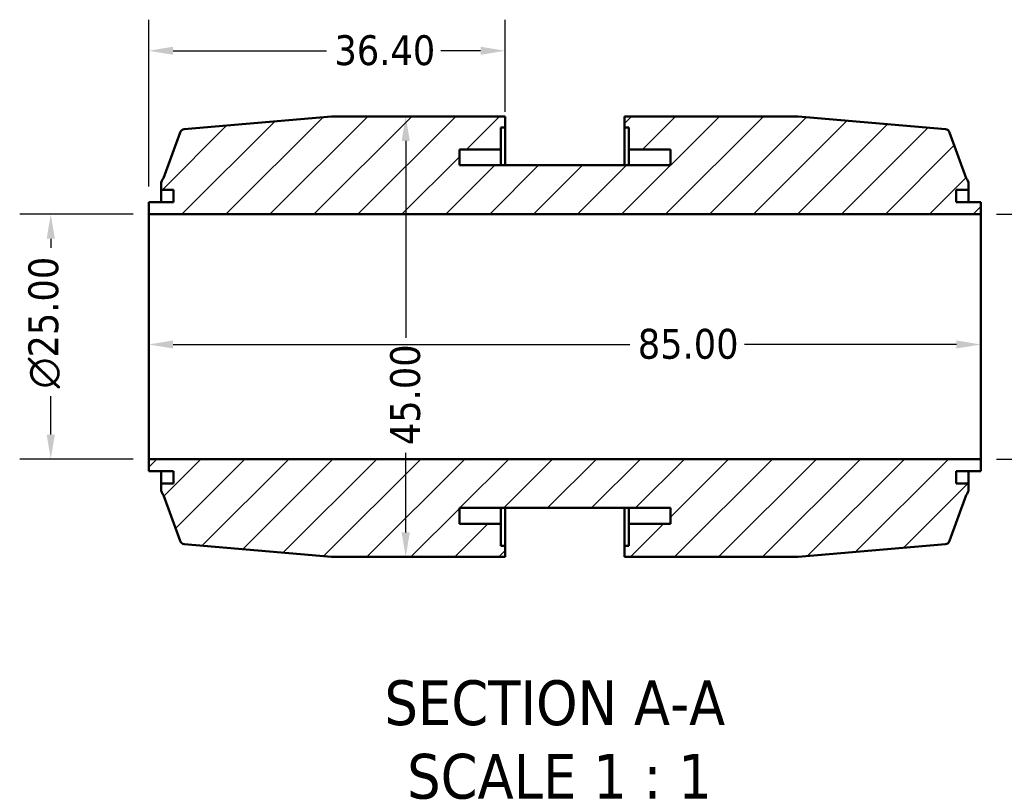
# Model space of a CAD drawing. Header units: millimetres. Extents: x 0 to 898, y -84 to 594.
# Tile 2 of 10: x 303 to 404, y -84 to -6. Entities that reach past the tile are written whole.
import ezdxf

# ---------------------------------------------------------------- set-up
doc = ezdxf.new("R2010")
doc.units = ezdxf.units.MM
for name, color, linetype, lineweight in [('Dimension (ANSI)', 7, 'Continuous', 25), ('Hatch (ANSI)', 7, 'Continuous', 18), ('Symbol (ANSI)', 7, 'Continuous', 25), ('Visible (ANSI)', 7, 'Continuous', 50)]:
    doc.layers.add(name, color=color, linetype=linetype, lineweight=lineweight)
doc.styles.add('Label Text (ANSI)', font='tahoma.ttf')
doc.styles.add('Note Text (ANSI)', font='tahoma.ttf')
doc.dimstyles.new('Default - mm (ANSI)', dxfattribs={"dimtxt": 3.048, "dimasz": 2.5, "dimexe": 3.175, "dimexo": 1.6002, "dimgap": 0.8, "dimtad": 0, "dimtoh": 1, "dimrnd": 1e-08, "dimzin": 4, "dimdsep": 46, "dimtxsty": 'Note Text (ANSI)', "dimcen": 0.09, "dimdle": 10, "dimclrd": 256, "dimclre": 256, "dimclrt": 256, "dimadec": 1, "dimazin": 1, "dimtfac": 1, "dimtofl": 0, "dimtmove": 0, "dimatfit": 3, "dimfxl": 1, "dimtolj": 1, "dimtzin": 4, "dimlwd": -1, "dimlwe": -1, "dimarcsym": 0})

# ---------------------------------------------------------------- blocks, each defined once
blk = doc.blocks.new('*D7')
at = {"layer": 'Defpoints', "color": 0, "transparency": 16777216}
for p in [(316.53, -38.32), (401.53, -38.32), (401.53, -39.12)]:
    blk.add_point(p, dxfattribs=at)
at = {"layer": 'Dimension (ANSI)', "transparency": 16777216}
for p, q in [((319.03, -39.12), (365.68, -39.12)), ((399.03, -39.12), (377.38, -39.12))]:
    blk.add_line(p, q, dxfattribs=at)
for points in [[(319.03, -38.7), (319.03, -39.53), (316.53, -39.12)], [(399.03, -38.7), (399.03, -39.53), (401.53, -39.12)]]:
    blk.add_solid(points, dxfattribs=at)
at = {"layer": 'Dimension (ANSI)', "transparency": 16777216, "insert": (366.48, -37.52), "char_height": 3.048, "attachment_point": 1, "style": 'Note Text (ANSI)'}
blk.add_mtext('\\A1;85.00', dxfattribs=at)
blk = doc.blocks.new('*D8')
at = {"layer": 'Defpoints', "color": 0, "transparency": 16777216}
for p in [(342.78, -15.82), (342.78, -60.82), (343.11, -60.82)]:
    blk.add_point(p, dxfattribs=at)
at = {"layer": 'Dimension (ANSI)', "transparency": 16777216}
for p, q in [((342.78, -18.32), (342.78, -38.43)), ((342.78, -58.32), (342.78, -50.2))]:
    blk.add_line(p, q, dxfattribs=at)
for points in [[(342.36, -18.32), (343.2, -18.32), (342.78, -15.82)], [(342.36, -58.32), (343.2, -58.32), (342.78, -60.82)]]:
    blk.add_solid(points, dxfattribs=at)
at = {"layer": 'Dimension (ANSI)', "transparency": 16777216, "insert": (341.19, -49.4), "char_height": 3.048, "attachment_point": 1, "rotation": 90, "style": 'Note Text (ANSI)'}
blk.add_mtext('\\A1;45.00', dxfattribs=at)
blk = doc.blocks.new('*D9')
at = {"layer": 'Defpoints', "color": 0, "transparency": 16777216}
for p in [(306.53, -25.82), (316.53, -25.82), (316.53, -50.82)]:
    blk.add_point(p, dxfattribs=at)
at = {"layer": 'Dimension (ANSI)', "transparency": 16777216}
for p, q in [((314.93, -25.82), (303.36, -25.82)), ((306.53, -28.32), (306.53, -29.26)), ((306.53, -48.32), (306.53, -44.41)), ((314.93, -50.82), (303.36, -50.82))]:
    blk.add_line(p, q, dxfattribs=at)
for points in [[(306.11, -28.32), (306.95, -28.32), (306.53, -25.82)], [(306.11, -48.32), (306.95, -48.32), (306.53, -50.82)]]:
    blk.add_solid(points, dxfattribs=at)
at = {"layer": 'Dimension (ANSI)', "transparency": 16777216, "insert": (304.24, -43.61), "char_height": 3.048, "attachment_point": 1, "rotation": 90, "style": 'Note Text (ANSI)'}
blk.add_mtext('\\A1;\\fAIGDT|b0|i0;\\H3.0480;\\ln\\fTahoma|b0|i0;\\H3.0480;25.00', dxfattribs=at)
blk = doc.blocks.new('*D10')
at = {"layer": 'Defpoints', "color": 0, "transparency": 16777216}
for p in [(401.53, -25.82), (401.53, -50.82), (413.6, -50.82)]:
    blk.add_point(p, dxfattribs=at)
at = {"layer": 'Dimension (ANSI)', "transparency": 16777216}
for p, q in [((403.13, -25.82), (416.77, -25.82)), ((413.6, -28.32), (413.6, -32.23)), ((413.6, -48.32), (413.6, -47.37)), ((403.13, -50.82), (416.77, -50.82))]:
    blk.add_line(p, q, dxfattribs=at)
for points in [[(413.18, -28.32), (414.01, -28.32), (413.6, -25.82)], [(413.18, -48.32), (414.01, -48.32), (413.6, -50.82)]]:
    blk.add_solid(points, dxfattribs=at)
at = {"layer": 'Dimension (ANSI)', "transparency": 16777216, "insert": (411.3, -46.57), "char_height": 3.048, "attachment_point": 1, "rotation": 90, "style": 'Note Text (ANSI)'}
blk.add_mtext('\\A1;\\fAIGDT|b0|i0;\\H3.0480;\\ln\\fTahoma|b0|i0;\\H3.0480;25.00', dxfattribs=at)
blk = doc.blocks.new('*D11')
at = {"layer": 'Defpoints', "color": 0, "transparency": 16777216}
for p in [(352.93, -9.12), (352.93, -16.94), (316.53, -24.57)]:
    blk.add_point(p, dxfattribs=at)
at = {"layer": 'Dimension (ANSI)', "transparency": 16777216}
for p, q in [((316.53, -22.97), (316.53, -5.94)), ((352.93, -15.34), (352.93, -5.94)), ((319.03, -9.12), (334.7, -9.12)), ((350.43, -9.12), (346.36, -9.12))]:
    blk.add_line(p, q, dxfattribs=at)
for points in [[(319.03, -8.7), (319.03, -9.53), (316.53, -9.12)], [(350.43, -8.7), (350.43, -9.53), (352.93, -9.12)]]:
    blk.add_solid(points, dxfattribs=at)
at = {"layer": 'Dimension (ANSI)', "transparency": 16777216, "insert": (335.5, -7.53), "char_height": 3.048, "attachment_point": 1, "style": 'Note Text (ANSI)'}
blk.add_mtext('\\A1;36.40', dxfattribs=at)

msp = doc.modelspace()

# ---------------------------------------------------------------- hatches: boundary and pattern name
at = {"layer": 'Hatch (ANSI)'}
h = msp.add_hatch(dxfattribs=at)
h.set_pattern_fill('ANSI31', color=256, scale=25.4, style=0)
h.set_pattern_definition([(45, (0, 0), (-2.245064, 2.245064), [])])
edge = h.paths.add_edge_path()
edge.add_ellipse((382.809, -60.316), major_axis=(0, -0.5), ratio=1, start_angle=0, end_angle=5)
edge.add_line((382.853, -60.814), (397.903, -59.497))
edge.add_ellipse((397.859, -58.999), major_axis=(0.044, -0.498), ratio=1, start_angle=0, end_angle=65)
edge.add_line((398.329, -59.17), (400.022, -54.518))
edge.add_ellipse((399.256, -53.875), major_axis=(0.766, -0.643), ratio=1, start_angle=0, end_angle=40)
edge.add_line((400.256, -53.875), (400.256, -53.316))
edge.add_line((400.256, -53.316), (398.981, -53.316))
edge.add_line((398.981, -53.316), (398.981, -52.066))
edge.add_line((398.981, -52.066), (401.531, -52.066))
edge.add_line((401.531, -52.066), (401.531, -50.816))
edge.add_line((401.531, -50.816), (316.531, -50.816))
edge.add_line((316.531, -50.816), (316.531, -52.066))
edge.add_line((316.531, -52.066), (319.081, -52.066))
edge.add_line((319.081, -52.066), (319.081, -53.316))
edge.add_line((319.081, -53.316), (317.806, -53.316))
edge.add_line((317.806, -53.316), (317.806, -53.875))
edge.add_ellipse((318.806, -53.875), major_axis=(-1, 0), ratio=1, start_angle=0, end_angle=40)
edge.add_line((318.04, -54.518), (319.733, -59.17))
edge.add_ellipse((320.203, -58.999), major_axis=(-0.47, -0.171), ratio=1, start_angle=0, end_angle=65)
edge.add_line((320.16, -59.497), (335.209, -60.814))
edge.add_ellipse((335.253, -60.316), major_axis=(-0.044, -0.498), ratio=1, start_angle=0, end_angle=5)
edge.add_line((335.253, -60.816), (350.976, -60.816))
edge.add_line((350.976, -60.816), (352.931, -60.816))
edge.add_line((352.931, -60.816), (352.931, -59.691))
edge.add_line((352.931, -59.691), (352.506, -59.691))
edge.add_line((352.506, -59.691), (352.506, -57.441))
edge.add_line((352.506, -57.441), (348.256, -57.441))
edge.add_line((348.256, -57.441), (348.256, -55.816))
edge.add_line((348.256, -55.816), (369.806, -55.816))
edge.add_line((369.806, -55.816), (369.806, -57.441))
edge.add_line((369.806, -57.441), (365.556, -57.441))
edge.add_line((365.556, -57.441), (365.556, -59.691))
edge.add_line((365.556, -59.691), (365.131, -59.691))
edge.add_line((365.131, -59.691), (365.131, -60.816))
edge.add_line((365.131, -60.816), (367.086, -60.816))
edge.add_line((367.086, -60.816), (382.809, -60.816))
edge = h.paths.add_edge_path()
edge.add_ellipse((382.809, -16.316), major_axis=(0.044, 0.498), ratio=1, start_angle=0, end_angle=5)
edge.add_line((382.809, -15.816), (367.086, -15.816))
edge.add_line((367.086, -15.816), (365.131, -15.816))
edge.add_line((365.131, -15.816), (365.131, -16.941))
edge.add_line((365.131, -16.941), (365.556, -16.941))
edge.add_line((365.556, -16.941), (365.556, -19.191))
edge.add_line((365.556, -19.191), (369.806, -19.191))
edge.add_line((369.806, -19.191), (369.806, -20.816))
edge.add_line((369.806, -20.816), (348.256, -20.816))
edge.add_line((348.256, -20.816), (348.256, -19.191))
edge.add_line((348.256, -19.191), (352.506, -19.191))
edge.add_line((352.506, -19.191), (352.506, -16.941))
edge.add_line((352.506, -16.941), (352.931, -16.941))
edge.add_line((352.931, -16.941), (352.931, -15.816))
edge.add_line((352.931, -15.816), (350.976, -15.816))
edge.add_line((350.976, -15.816), (335.253, -15.816))
edge.add_ellipse((335.253, -16.316), major_axis=(0, 0.5), ratio=1, start_angle=0, end_angle=5)
edge.add_line((335.209, -15.818), (320.16, -17.135))
edge.add_ellipse((320.203, -17.633), major_axis=(-0.044, 0.498), ratio=1, start_angle=0, end_angle=65)
edge.add_line((319.733, -17.462), (318.04, -22.114))
edge.add_ellipse((318.806, -22.757), major_axis=(-0.766, 0.643), ratio=1, start_angle=0, end_angle=40)
edge.add_line((317.806, -22.757), (317.806, -23.316))
edge.add_line((317.806, -23.316), (319.081, -23.316))
edge.add_line((319.081, -23.316), (319.081, -24.566))
edge.add_line((319.081, -24.566), (316.531, -24.566))
edge.add_line((316.531, -24.566), (316.531, -25.816))
edge.add_line((316.531, -25.816), (401.531, -25.816))
edge.add_line((401.531, -25.816), (401.531, -24.566))
edge.add_line((401.531, -24.566), (398.981, -24.566))
edge.add_line((398.981, -24.566), (398.981, -23.316))
edge.add_line((398.981, -23.316), (400.256, -23.316))
edge.add_line((400.256, -23.316), (400.256, -22.757))
edge.add_ellipse((399.256, -22.757), major_axis=(1, 0), ratio=1, start_angle=0, end_angle=40)
edge.add_line((400.022, -22.114), (398.329, -17.462))
edge.add_ellipse((397.859, -17.633), major_axis=(0.47, 0.171), ratio=1, start_angle=0, end_angle=65)
edge.add_line((397.903, -17.135), (382.853, -15.818))

# ---------------------------------------------------------------- linework, layer by layer
at = {"layer": 'Visible (ANSI)'}
for p, q in [((335.209, -15.818), (320.16, -17.135)), ((350.976, -15.816), (335.253, -15.816)), ((352.931, -15.816), (350.976, -15.816)), ((352.931, -16.941), (352.931, -15.816)), ((367.086, -15.816), (365.131, -15.816)), ((365.131, -15.816), (365.131, -16.941)), ((382.809, -15.816), (367.086, -15.816)), ((397.903, -17.135), (382.853, -15.818)), ((352.506, -19.191), (352.506, -16.941)), ((352.506, -16.941), (352.931, -16.941)), ((352.931, -16.941), (352.931, -20.816)), ((365.131, -16.941), (365.556, -16.941)), ((365.131, -20.816), (365.131, -16.941)), ((365.556, -16.941), (365.556, -19.191)), ((319.733, -17.462), (318.04, -22.114)), ((400.022, -22.114), (398.329, -17.462)), ((348.256, -20.816), (348.256, -19.191)), ((348.256, -19.191), (352.506, -19.191)), ((352.506, -19.191), (352.506, -20.816)), ((365.556, -19.191), (369.806, -19.191)), ((365.556, -20.816), (365.556, -19.191)), ((369.806, -19.191), (369.806, -20.816)), ((369.806, -20.816), (348.256, -20.816)), ((317.806, -22.757), (317.806, -23.316)), ((400.256, -23.316), (400.256, -22.757)), ((317.806, -23.316), (319.081, -23.316)), ((317.806, -23.316), (317.806, -24.566)), ((319.081, -23.316), (319.081, -24.566)), ((398.981, -24.566), (398.981, -23.316)), ((398.981, -23.316), (400.256, -23.316)), ((400.256, -24.566), (400.256, -23.316)), ((319.081, -24.566), (316.531, -24.566)), ((316.531, -24.566), (316.531, -25.816)), ((401.531, -24.566), (398.981, -24.566)), ((401.531, -25.816), (401.531, -24.566)), ((316.531, -25.816), (401.531, -25.816)), ((316.531, -25.816), (316.531, -50.816)), ((401.531, -50.816), (401.531, -25.816)), ((401.531, -50.816), (316.531, -50.816)), ((316.531, -50.816), (316.531, -52.066)), ((401.531, -52.066), (401.531, -50.816)), ((316.531, -52.066), (319.081, -52.066)), ((317.806, -52.066), (317.806, -53.316)), ((319.081, -52.066), (319.081, -53.316)), ((398.981, -53.316), (398.981, -52.066)), ((398.981, -52.066), (401.531, -52.066)), ((400.256, -53.316), (400.256, -52.066)), ((319.081, -53.316), (317.806, -53.316)), ((317.806, -53.316), (317.806, -53.875)), ((400.256, -53.316), (398.981, -53.316)), ((400.256, -53.875), (400.256, -53.316)), ((318.04, -54.518), (319.733, -59.17)), ((398.329, -59.17), (400.022, -54.518)), ((348.256, -57.441), (348.256, -55.816)), ((348.256, -55.816), (369.806, -55.816)), ((352.506, -55.816), (352.506, -57.441)), ((352.931, -55.816), (352.931, -59.691)), ((365.131, -59.691), (365.131, -55.816)), ((365.556, -57.441), (365.556, -55.816)), ((369.806, -55.816), (369.806, -57.441)), ((352.506, -57.441), (348.256, -57.441)), ((352.506, -59.691), (352.506, -57.441)), ((369.806, -57.441), (365.556, -57.441)), ((365.556, -57.441), (365.556, -59.691)), ((320.16, -59.497), (335.209, -60.814)), ((352.931, -59.691), (352.506, -59.691)), ((352.931, -60.816), (352.931, -59.691)), ((365.556, -59.691), (365.131, -59.691)), ((365.131, -59.691), (365.131, -60.816)), ((382.853, -60.814), (397.903, -59.497)), ((335.253, -60.816), (350.976, -60.816)), ((350.976, -60.816), (352.931, -60.816)), ((365.131, -60.816), (367.086, -60.816)), ((367.086, -60.816), (382.809, -60.816))]:
    msp.add_line(p, q, dxfattribs=at)
for centre, radius, start, end in [((335.253, -16.316), 0.5, 90, 95), ((382.809, -16.316), 0.5, 85, 90), ((320.203, -17.633), 0.5, 95, 160), ((397.859, -17.633), 0.5, 20, 85), ((318.806, -22.757), 1, 140, 180), ((399.256, -22.757), 1, 0, 40), ((318.806, -53.875), 1, 180, 220), ((399.256, -53.875), 1, 320, 0), ((320.203, -58.999), 0.5, 200, 265), ((397.859, -58.999), 0.5, 275, 340), ((335.253, -60.316), 0.5, 265, 270), ((382.809, -60.316), 0.5, 270, 275)]:
    msp.add_arc(centre, radius, start, end, dxfattribs=at)

# ---------------------------------------------------------------- texts
at = {"layer": 'Symbol (ANSI)', "char_height": 4.572, "attachment_point": 7, "style": 'Label Text (ANSI)'}
for s, insert in [('SECTION A-A', (340.607, -78.081)), ('SCALE 1 : 1', (342.926, -85.593))]:
    msp.add_mtext(s, dxfattribs=dict(at, insert=insert))

# ---------------------------------------------------------------- dimensions: what is measured, and where the dimension line sits
at = {"layer": 'Dimension (ANSI)'}
for base, p1, p2, override, picture, middle in [((352.931, -9.117), (316.531, -24.566), (352.931, -16.941), {"dimtoh": 0, "dimdec": 2, "dimtp": 0, "dimtm": 0, "dimtdec": 2, "dimatfit": 1}, '*D11', (340.531, -9.117)), ((401.531, -39.116), (316.531, -38.316), (401.531, -38.316), {"dimtoh": 0, "dimdec": 2, "dimse1": 1, "dimse2": 1, "dimtp": 0, "dimtm": 0, "dimtdec": 2, "dimatfit": 1}, '*D7', (371.531, -39.116))]:
    dim = msp.add_linear_dim(base=base, p1=p1, p2=p2, dimstyle='Default - mm (ANSI)', override=override, dxfattribs=at)
    dim.commit()
    dim.dimension.update_dxf_attribs({"geometry": picture, "text_midpoint": middle, "dimtype": 160})
dim = msp.add_linear_dim(base=(342.779, -60.816), p1=(342.779, -15.816), p2=(343.115, -60.816), angle=90, dimstyle='Default - mm (ANSI)', override={"dimtoh": 0, "dimdec": 2, "dimse1": 1, "dimse2": 1, "dimtp": 0, "dimtm": 0, "dimtdec": 2, "dimatfit": 1}, dxfattribs=at)
dim.commit()
dim.dimension.update_dxf_attribs({"geometry": '*D8', "text_midpoint": (342.779, -44.316), "dimtype": 160})
for base, p1, p2, picture, middle in [((306.531, -25.816), (316.531, -50.816), (316.531, -25.816), '*D9', (306.531, -36.833)), ((413.595, -50.816), (401.531, -25.816), (401.531, -50.816), '*D10', (413.595, -39.799))]:
    dim = msp.add_linear_dim(base=base, p1=p1, p2=p2, angle=90, text='\\fAIGDT|b0|i0;\\H3.0480;\\ln\\fTahoma|b0|i0;\\H3.0480;<>', dimstyle='Default - mm (ANSI)', override={"dimtoh": 0, "dimdec": 2, "dimtp": 0, "dimtm": 0, "dimtdec": 2, "dimatfit": 1}, dxfattribs=at)
    dim.commit()
    dim.dimension.update_dxf_attribs({"geometry": picture, "text_midpoint": middle, "dimtype": 160})

doc.saveas('drawing.dxf')
